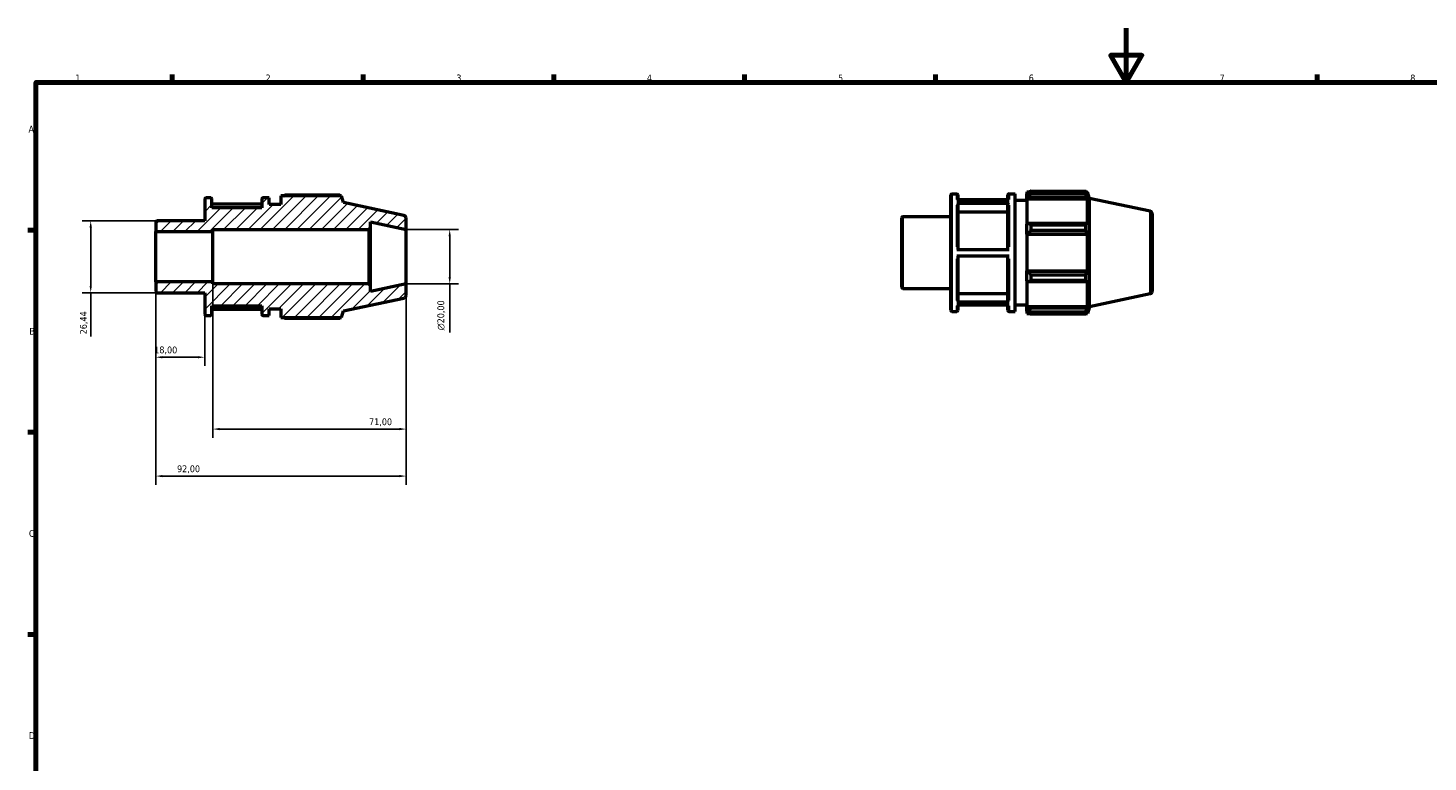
# Model space of a CAD drawing. Header units: millimetres. Extents: x 0 to 931, y 0 to 594.
# Tile 2 of 4: x 17 to 531, y 324 to 594. Entities that reach past the tile are written whole.
import ezdxf

# ---------------------------------------------------------------- set-up
doc = ezdxf.new("R2010")
doc.units = ezdxf.units.MM
for name, color, linetype, lineweight in [('Border (ISO)', 7, 'Continuous', 70), ('Dimension (ISO)', 7, 'Continuous', 25), ('Hatch (ISO)', 7, 'Continuous', 18), ('Visible (ISO)', 7, 'Continuous', 50), ('Visible Narrow (ISO)', 7, 'Continuous', 35)]:
    doc.layers.add(name, color=color, linetype=linetype, lineweight=lineweight)
doc.styles.add('Note Text (ISO)', font='tahoma.ttf')
doc.dimstyles.new('Default (ISO)', dxfattribs={"dimtxt": 2.5, "dimasz": 2.5, "dimexe": 3.175, "dimexo": 0, "dimgap": 0.762, "dimtad": 1, "dimrnd": 1e-08, "dimzin": 0, "dimtxsty": 'Note Text (ISO)', "dimcen": 0.09, "dimdle": 10, "dimclrd": 256, "dimclre": 256, "dimclrt": 232, "dimazin": 0, "dimtfac": 1.40208, "dimtmove": 0, "dimatfit": 3, "dimfxl": 1, "dimtolj": 1, "dimtzin": 0, "dimlwd": -1, "dimlwe": -1, "dimarcsym": 0})

# ---------------------------------------------------------------- blocks, each defined once
blk = doc.blocks.new('Borders Default Border')
at = {"layer": 'Border (ISO)'}
for p, q in [((70.08, 574), (70.08, 576.9)), ((140.17, 574), (140.17, 576.9)), ((210.25, 574), (210.25, 576.9)), ((280.33, 574), (280.33, 576.9)), ((350.42, 574), (350.42, 576.9)), ((490.58, 574), (490.58, 576.9)), ((20, 519.75), (17.1, 519.75)), ((20, 445.5), (17.1, 445.5)), ((20, 371.25), (17.1, 371.25))]:
    blk.add_line(p, q, dxfattribs=at)
at = {"layer": 'Border (ISO)', "flags": 128}
for points in [[(420.5, 594), (420.5, 574), (414.73, 584), (426.27, 584), (420.5, 574)], [(20, 20), (20, 574), (821, 574), (821, 20), (20, 20)]]:
    blk.add_lwpolyline(points, dxfattribs=at)
at = {"layer": 'Border (ISO)', "color": 232, "true_color": 0xca0064, "char_height": 2.5, "attachment_point": 7, "style": 'Note Text (ISO)'}
for s, insert in [('1', (34.48, 574.4)), ('2', (104.37, 574.4)), ('3', (174.43, 574.35)), ('4', (244.42, 574.4)), ('5', (314.64, 574.35)), ('6', (384.66, 574.35)), ('7', (454.77, 574.4)), ('8', (524.81, 574.34)), ('A', (17.29, 555.62)), ('B', (17.59, 481.37)), ('C', (17.43, 407.08)), ('D', (17.43, 332.88))]:
    blk.add_mtext(s, dxfattribs=dict(at, insert=insert))
blk = doc.blocks.new('*D8')
at = {"layer": 'Defpoints', "color": 0, "transparency": 16777216}
for p in [(156, 520), (156, 500), (172, 500)]:
    blk.add_point(p, dxfattribs=at)
at = {"layer": 'Dimension (ISO)', "transparency": 16777216}
for p, q in [((156, 520), (175.18, 520)), ((172, 517.5), (172, 502.5)), ((156, 500), (175.18, 500)), ((172, 500), (172, 482.18))]:
    blk.add_line(p, q, dxfattribs=at)
for points in [[(171.58, 517.5), (172.42, 517.5), (172, 520)], [(171.58, 502.5), (172.42, 502.5), (172, 500)]]:
    blk.add_solid(points, dxfattribs=at)
at = {"layer": 'Dimension (ISO)', "color": 232, "true_color": 0xca0064, "transparency": 16777216, "insert": (167.48, 482.94), "char_height": 2.5, "attachment_point": 1, "rotation": 90, "style": 'Note Text (ISO)'}
blk.add_mtext('\\A1;\\fAIGDT|b0|i0;\\H2.5000;\\ln\\fTahoma|b0|i0;\\H2.5000;20,00', dxfattribs=at)
blk = doc.blocks.new('*D9')
at = {"layer": 'Defpoints', "color": 0, "transparency": 16777216}
for p in [(64, 500.75), (82, 488.8), (64, 473.08)]:
    blk.add_point(p, dxfattribs=at)
at = {"layer": 'Dimension (ISO)', "transparency": 16777216}
for p, q in [((64, 500.75), (64, 469.91)), ((82, 488.8), (82, 469.91)), ((79.5, 473.08), (66.5, 473.08))]:
    blk.add_line(p, q, dxfattribs=at)
for points in [[(66.5, 473.5), (66.5, 472.66), (64, 473.08)], [(79.5, 473.5), (79.5, 472.66), (82, 473.08)]]:
    blk.add_solid(points, dxfattribs=at)
at = {"layer": 'Dimension (ISO)', "color": 232, "true_color": 0xca0064, "transparency": 16777216, "insert": (63.48, 477.02), "char_height": 2.5, "attachment_point": 1, "style": 'Note Text (ISO)'}
blk.add_mtext('\\A1;18,00', dxfattribs=at)
blk = doc.blocks.new('*D10')
at = {"layer": 'Defpoints', "color": 0, "transparency": 16777216}
for p in [(85, 500.75), (156, 500), (156, 446.7)]:
    blk.add_point(p, dxfattribs=at)
at = {"layer": 'Dimension (ISO)', "transparency": 16777216}
for p, q in [((85, 500.75), (85, 443.53)), ((156, 500), (156, 443.53)), ((87.5, 446.7), (153.5, 446.7))]:
    blk.add_line(p, q, dxfattribs=at)
for points in [[(87.5, 447.12), (87.5, 446.28), (85, 446.7)], [(153.5, 447.12), (153.5, 446.28), (156, 446.7)]]:
    blk.add_solid(points, dxfattribs=at)
at = {"layer": 'Dimension (ISO)', "color": 232, "true_color": 0xca0064, "transparency": 16777216, "insert": (142.38, 450.63), "char_height": 2.5, "attachment_point": 1, "style": 'Note Text (ISO)'}
blk.add_mtext('\\A1;71,00', dxfattribs=at)
blk = doc.blocks.new('*D11')
at = {"layer": 'Defpoints', "color": 0, "transparency": 16777216}
for p in [(64, 500.75), (156, 500), (64, 429.43)]:
    blk.add_point(p, dxfattribs=at)
at = {"layer": 'Dimension (ISO)', "transparency": 16777216}
for p, q in [((64, 500.75), (64, 426.25)), ((156, 500), (156, 426.25)), ((153.5, 429.43), (66.5, 429.43))]:
    blk.add_line(p, q, dxfattribs=at)
for points in [[(66.5, 429.84), (66.5, 429.01), (64, 429.43)], [(153.5, 429.84), (153.5, 429.01), (156, 429.43)]]:
    blk.add_solid(points, dxfattribs=at)
at = {"layer": 'Dimension (ISO)', "color": 232, "true_color": 0xca0064, "transparency": 16777216, "insert": (71.85, 433.36), "char_height": 2.5, "attachment_point": 1, "style": 'Note Text (ISO)'}
blk.add_mtext('\\A1;92,00', dxfattribs=at)
blk = doc.blocks.new('*D12')
at = {"layer": 'Defpoints', "color": 0, "transparency": 16777216}
for p in [(64.4, 523.22), (40.13, 496.78), (64.4, 496.78)]:
    blk.add_point(p, dxfattribs=at)
at = {"layer": 'Dimension (ISO)', "transparency": 16777216}
for p, q in [((64.4, 523.22), (36.96, 523.22)), ((40.13, 520.72), (40.13, 499.28)), ((64.4, 496.78), (36.96, 496.78)), ((40.13, 496.78), (40.13, 480.73))]:
    blk.add_line(p, q, dxfattribs=at)
for points in [[(39.72, 520.72), (40.55, 520.72), (40.13, 523.22)], [(39.72, 499.28), (40.55, 499.28), (40.13, 496.78)]]:
    blk.add_solid(points, dxfattribs=at)
at = {"layer": 'Dimension (ISO)', "color": 232, "true_color": 0xca0064, "transparency": 16777216, "insert": (36.2, 481.49), "char_height": 2.5, "attachment_point": 1, "rotation": 90, "style": 'Note Text (ISO)'}
blk.add_mtext('\\A1;26,44', dxfattribs=at)

msp = doc.modelspace()

# ---------------------------------------------------------------- hatches: boundary and pattern name
at = {"layer": 'Hatch (ISO)'}
h = msp.add_hatch(dxfattribs=at)
h.set_pattern_fill('ANSI31', color=256, scale=25.4, style=0)
h.set_pattern_definition([(45, (0, 0), (-2.245064, 2.245064), [])])
edge = h.paths.add_edge_path()
edge.add_ellipse((155, 495.81), major_axis=(0.208, -0.978), ratio=1, start_angle=0, end_angle=78)
edge.add_line((156, 495.81), (156, 500))
edge.add_line((156, 500), (142.857, 497.206))
edge.add_line((142.857, 497.206), (142.857, 499.4))
edge.add_line((142.857, 499.4), (142.257, 500))
edge.add_line((142.257, 500), (85, 500))
edge.add_line((85, 500), (85, 500.746))
edge.add_line((85, 500.746), (64, 500.746))
edge.add_line((64, 500.746), (64, 497.18))
edge.add_ellipse((64.4, 497.18), major_axis=(-0.4, 0), ratio=1, start_angle=0, end_angle=90)
edge.add_line((64.4, 496.779), (82, 496.779))
edge.add_line((82, 496.779), (82, 488.8))
edge.add_ellipse((82.4, 488.8), major_axis=(-0.4, 0), ratio=1, start_angle=0, end_angle=90)
edge.add_line((82.4, 488.4), (84.229, 488.4))
edge.add_ellipse((84.229, 488.8), major_axis=(0, -0.4), ratio=1, start_angle=0, end_angle=90)
edge.add_line((84.629, 488.8), (84.629, 492))
edge.add_line((84.629, 492), (103.029, 492))
edge.add_line((103.029, 492), (103.029, 488.8))
edge.add_ellipse((103.429, 488.8), major_axis=(-0.4, 0), ratio=1, start_angle=0, end_angle=90)
edge.add_line((103.429, 488.4), (105.657, 488.4))
edge.add_line((105.657, 488.4), (105.657, 490.8))
edge.add_line((105.657, 490.8), (110, 490.8))
edge.add_line((110, 490.8), (110, 487.68))
edge.add_line((110, 487.68), (132.21, 487.68))
edge.add_line((132.21, 487.68), (133, 490.111))
edge.add_line((133, 490.111), (155.208, 494.832))
edge = h.paths.add_edge_path()
edge.add_ellipse((155, 524.19), major_axis=(1, 0), ratio=1, start_angle=0, end_angle=78)
edge.add_line((155.208, 525.168), (133, 529.889))
edge.add_line((133, 529.889), (132.21, 532.32))
edge.add_line((132.21, 532.32), (110, 532.32))
edge.add_line((110, 532.32), (110, 529.2))
edge.add_line((110, 529.2), (105.657, 529.2))
edge.add_line((105.657, 529.2), (105.657, 531.6))
edge.add_line((105.657, 531.6), (103.429, 531.6))
edge.add_ellipse((103.429, 531.2), major_axis=(0, 0.4), ratio=1, start_angle=0, end_angle=90)
edge.add_line((103.029, 531.2), (103.029, 528))
edge.add_line((103.029, 528), (84.629, 528))
edge.add_line((84.629, 528), (84.629, 531.2))
edge.add_ellipse((84.229, 531.2), major_axis=(0.4, 0), ratio=1, start_angle=0, end_angle=90)
edge.add_line((84.229, 531.6), (82.4, 531.6))
edge.add_ellipse((82.4, 531.2), major_axis=(0, 0.4), ratio=1, start_angle=0, end_angle=90)
edge.add_line((82, 531.2), (82, 523.221))
edge.add_line((82, 523.221), (64.4, 523.221))
edge.add_ellipse((64.4, 522.821), major_axis=(0, 0.4), ratio=1, start_angle=0, end_angle=90)
edge.add_line((64, 522.821), (64, 519.254))
edge.add_line((64, 519.254), (85, 519.254))
edge.add_line((85, 519.254), (85, 520))
edge.add_line((85, 520), (142.257, 520))
edge.add_line((142.257, 520), (142.857, 520.6))
edge.add_line((142.857, 520.6), (142.857, 522.794))
edge.add_line((142.857, 522.794), (156, 520))
edge.add_line((156, 520), (156, 524.19))

# ---------------------------------------------------------------- linework, layer by layer
at = {"layer": 'Visible (ISO)'}
for p, q in [((82, 531.2), (82, 523.221)), ((84.229, 531.6), (82.4, 531.6)), ((84.629, 528), (84.629, 531.2)), ((103.029, 531.2), (103.029, 528)), ((105.657, 531.6), (103.429, 531.6)), ((105.657, 529.2), (105.657, 531.6)), ((132.21, 532.32), (110, 532.32)), ((110, 532.32), (110, 529.2)), ((131.664, 532.582), (111.44, 532.582)), ((133, 529.889), (132.21, 532.32)), ((155.208, 525.168), (133, 529.889)), ((356.031, 490.32), (356.031, 532.72)), ((356.431, 533.12), (358.26, 533.12)), ((358.26, 530.746), (377.46, 530.746)), ((358.66, 532.72), (358.66, 530.746)), ((377.06, 530.848), (358.66, 530.848)), ((377.06, 530.746), (377.06, 532.72)), ((377.46, 533.12), (379.688, 533.12)), ((379.688, 489.92), (379.688, 533.12)), ((379.688, 530.72), (384.031, 530.72)), ((384.031, 533.84), (384.031, 533.036)), ((384.031, 533.84), (385.053, 533.84)), ((384.511, 533.493), (384.031, 533.036)), ((384.031, 531.531), (384.031, 533.036)), ((384.031, 531.531), (384.511, 531.957)), ((384.031, 531.318), (384.031, 531.531)), ((384.031, 531.318), (384.031, 521.937)), ((384.031, 531.318), (406.241, 531.318)), ((384.511, 531.957), (406.007, 531.957)), ((385.471, 534.102), (385.471, 533.234)), ((385.471, 534.102), (405.695, 534.102)), ((405.695, 533.234), (385.471, 533.234)), ((405.695, 533.234), (405.695, 534.102)), ((405.831, 533.84), (406.241, 533.84)), ((406.241, 532.807), (406.007, 533.493)), ((406.007, 531.957), (406.241, 531.318)), ((407.031, 531.409), (406.241, 533.84)), ((406.241, 532.807), (406.241, 533.84)), ((406.241, 521.826), (406.241, 531.318)), ((407.031, 491.631), (407.031, 531.409)), ((429.239, 526.688), (407.031, 531.409)), ((103.029, 529.328), (84.629, 529.328)), ((103.029, 528), (84.629, 528)), ((110, 529.2), (105.657, 529.2)), ((338.431, 524.74), (356.031, 524.74)), ((377.46, 529.535), (358.26, 529.535)), ((358.66, 529.188), (358.66, 512.607)), ((377.06, 526.41), (358.66, 526.41)), ((377.06, 512.607), (377.06, 529.188)), ((430.031, 525.71), (430.031, 497.33)), ((64, 522.821), (64, 519.254)), ((82, 523.221), (64.4, 523.221)), ((85, 519.254), (85, 520)), ((85, 520), (142.257, 520)), ((142.257, 520), (142.857, 520.6)), ((142.257, 520), (142.257, 500)), ((142.857, 520.6), (142.857, 522.794)), ((142.857, 522.794), (156, 520)), ((142.857, 499.4), (142.857, 520.6)), ((156, 520), (156, 524.19)), ((156, 500), (156, 520)), ((338.031, 498.699), (338.031, 524.34)), ((384.511, 522.158), (384.031, 521.937)), ((384.031, 518.304), (384.031, 521.937)), ((406.007, 522.158), (384.511, 522.158)), ((385.471, 521.742), (385.471, 519.646)), ((385.471, 521.742), (405.695, 521.742)), ((405.695, 519.646), (385.471, 519.646)), ((405.695, 519.646), (405.695, 521.742)), ((406.241, 521.826), (406.007, 522.158)), ((64, 519.254), (85, 519.254)), ((64, 500.746), (64, 519.254)), ((85, 500.746), (85, 519.254)), ((384.031, 518.304), (384.511, 518.448)), ((384.031, 518.232), (384.031, 518.304)), ((384.031, 518.232), (384.031, 504.808)), ((384.031, 518.232), (406.241, 518.232)), ((384.511, 518.448), (406.007, 518.448)), ((406.007, 518.448), (406.241, 518.232)), ((406.241, 504.808), (406.241, 518.232)), ((358.26, 512.607), (377.46, 512.607)), ((377.46, 510.207), (358.26, 510.207)), ((358.66, 510.207), (358.66, 493.728)), ((377.06, 493.728), (377.06, 510.207)), ((384.031, 504.736), (384.031, 504.808)), ((384.031, 504.808), (406.241, 504.808)), ((384.031, 501.103), (384.031, 504.736)), ((384.511, 504.592), (384.031, 504.736)), ((406.007, 504.592), (384.511, 504.592)), ((406.241, 504.808), (406.007, 504.592)), ((85, 500.746), (64, 500.746)), ((64, 500.746), (64, 497.18)), ((85, 500), (85, 500.746)), ((142.257, 500), (85, 500)), ((142.857, 499.4), (142.257, 500)), ((156, 500), (142.857, 497.206)), ((142.857, 497.206), (142.857, 499.4)), ((156, 495.81), (156, 500)), ((384.031, 501.103), (384.511, 500.881)), ((384.031, 501.103), (384.031, 491.722)), ((384.511, 500.881), (406.007, 500.881)), ((385.471, 503.393), (385.471, 501.298)), ((385.471, 503.393), (405.695, 503.393)), ((405.695, 501.298), (385.471, 501.298)), ((405.695, 501.298), (405.695, 503.393)), ((406.007, 500.881), (406.241, 501.214)), ((406.241, 491.722), (406.241, 501.214)), ((64.4, 496.779), (82, 496.779)), ((82, 496.779), (82, 488.8)), ((133, 490.111), (155.208, 494.832)), ((338.431, 498.299), (356.031, 498.299)), ((358.66, 496.503), (377.06, 496.503)), ((429.239, 496.351), (407.031, 491.631)), ((84.629, 488.8), (84.629, 492)), ((84.629, 492), (103.029, 492)), ((84.629, 490.774), (103.029, 490.774)), ((103.029, 492), (103.029, 488.8)), ((105.657, 488.4), (105.657, 490.8)), ((105.657, 490.8), (110, 490.8)), ((110, 490.8), (110, 487.68)), ((132.21, 487.68), (133, 490.111)), ((356.431, 489.92), (358.26, 489.92)), ((358.26, 493.381), (377.46, 493.381)), ((377.46, 492.192), (358.26, 492.192)), ((358.66, 492.192), (358.66, 490.32)), ((377.06, 490.32), (377.06, 492.192)), ((377.46, 489.92), (379.688, 489.92)), ((379.688, 492.32), (384.031, 492.32)), ((384.031, 491.509), (384.031, 491.722)), ((384.031, 491.722), (406.241, 491.722)), ((384.031, 490.004), (384.031, 491.509)), ((384.511, 491.083), (384.031, 491.509)), ((384.031, 490.004), (384.511, 489.546)), ((384.031, 490.004), (384.031, 489.2)), ((384.031, 489.2), (385.053, 489.2)), ((406.007, 491.083), (384.511, 491.083)), ((385.471, 489.805), (385.471, 488.938)), ((385.471, 489.805), (405.695, 489.805)), ((405.695, 488.938), (385.471, 488.938)), ((405.695, 488.938), (405.695, 489.805)), ((405.831, 489.2), (406.241, 489.2)), ((406.241, 491.722), (406.007, 491.083)), ((406.007, 489.546), (406.241, 490.233)), ((407.031, 491.631), (406.241, 489.2)), ((406.241, 489.2), (406.241, 490.233)), ((82.4, 488.4), (84.229, 488.4)), ((103.429, 488.4), (105.657, 488.4)), ((110, 487.68), (132.21, 487.68)), ((111.44, 487.418), (131.664, 487.418))]:
    msp.add_line(p, q, dxfattribs=at)
for centre, radius, start, end in [((82.4, 531.2), 0.4, 90, 180), ((84.229, 531.2), 0.4, 0, 90), ((103.429, 531.2), 0.4, 90, 180), ((356.431, 532.72), 0.4, 90, 180), ((358.26, 532.72), 0.4, 0, 90), ((377.46, 532.72), 0.4, 90, 180), ((155, 524.19), 1, 0, 78), ((338.431, 524.34), 0.4, 90, 180), ((429.031, 525.71), 1, 0, 78), ((64.4, 522.821), 0.4, 90, 180), ((64.4, 497.18), 0.4, 180, 270), ((155, 495.81), 1, 282, 0), ((338.431, 498.699), 0.4, 180, 270), ((429.031, 497.33), 1, 282, 0), ((82.4, 488.8), 0.4, 180, 270), ((84.229, 488.8), 0.4, 270, 0), ((103.429, 488.8), 0.4, 180, 270), ((356.431, 490.32), 0.4, 180, 270), ((358.26, 490.32), 0.4, 270, 0), ((377.46, 490.32), 0.4, 180, 270)]:
    msp.add_arc(centre, radius, start, end, dxfattribs=at)
for points, weights in [([(111.022, 532.32), (111.227, 532.45), (111.44, 532.582)], [1.01182948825, 1.01393611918, 1.01589660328]), ([(131.8, 532.32), (131.733, 532.45), (131.664, 532.582)], [1.00160993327, 1.00087878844, 1]), ([(385.471, 534.102), (384.972, 533.792), (384.511, 533.493)], [1.01589660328, 1.01130664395, 1.00591559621]), ([(384.511, 531.957), (384.972, 532.582), (385.471, 533.234)], [1.00591559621, 1.01130664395, 1.01589660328]), ([(405.695, 534.102), (405.858, 533.792), (406.007, 533.493)], [1, 1.00206524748, 1.00331505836]), ([(406.007, 531.957), (405.858, 532.582), (405.695, 533.234)], [1.00331505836, 1.00206524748, 1]), ([(385.471, 521.742), (384.972, 521.954), (384.511, 522.158)], [1.01589660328, 1.01130664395, 1.00591559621]), ([(384.511, 518.448), (384.972, 519.035), (385.471, 519.646)], [1.00591559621, 1.01130664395, 1.01589660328]), ([(405.695, 521.742), (405.858, 521.954), (406.007, 522.158)], [1, 1.00206524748, 1.00331505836]), ([(406.007, 518.448), (405.858, 519.035), (405.695, 519.646)], [1.00331505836, 1.00206524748, 1]), ([(385.471, 503.393), (384.972, 504.005), (384.511, 504.592)], [1.01589660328, 1.01130664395, 1.00591559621]), ([(405.695, 503.393), (405.858, 504.005), (406.007, 504.592)], [1, 1.00206524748, 1.00331505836]), ([(384.511, 500.881), (384.972, 501.085), (385.471, 501.298)], [1.00591559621, 1.01130664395, 1.01589660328]), ([(406.007, 500.881), (405.858, 501.085), (405.695, 501.298)], [1.00331505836, 1.00206524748, 1]), ([(385.471, 489.805), (384.972, 490.457), (384.511, 491.083)], [1.01589660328, 1.01130664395, 1.00591559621]), ([(384.511, 489.546), (384.972, 489.248), (385.471, 488.938)], [1.00591559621, 1.01130664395, 1.01589660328]), ([(405.695, 489.805), (405.858, 490.457), (406.007, 491.083)], [1, 1.00206524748, 1.00331505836]), ([(406.007, 489.546), (405.858, 489.248), (405.695, 488.938)], [1.00331505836, 1.00206524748, 1]), ([(111.44, 487.418), (111.227, 487.55), (111.022, 487.68)], [1.01589660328, 1.01393611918, 1.01182948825]), ([(131.664, 487.418), (131.733, 487.55), (131.8, 487.68)], [1, 1.00087878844, 1.00160993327])]:
    msp.add_rational_spline(points, weights, degree=2, dxfattribs=at)
for points, knots in [([(358.26, 529.535), (358.309, 529.535), (358.367, 529.525), (358.458, 529.492), (358.508, 529.464), (358.577, 529.403), (358.61, 529.36), (358.648, 529.281), (358.66, 529.231), (358.66, 529.188)], [0, 0, 0, 0, 0.014800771, 0.014800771, 0.02961555, 0.02961555, 0.044447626, 0.044447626, 0.059294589, 0.059294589, 0.059294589, 0.059294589]), ([(377.06, 529.188), (377.06, 529.231), (377.071, 529.281), (377.109, 529.36), (377.142, 529.403), (377.212, 529.464), (377.261, 529.492), (377.352, 529.525), (377.41, 529.535), (377.46, 529.535)], [0.177887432, 0.177887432, 0.177887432, 0.177887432, 0.192734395, 0.192734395, 0.207566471, 0.207566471, 0.22238125, 0.22238125, 0.237182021, 0.237182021, 0.237182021, 0.237182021]), ([(358.66, 493.728), (358.66, 493.685), (358.648, 493.634), (358.61, 493.555), (358.577, 493.513), (358.508, 493.452), (358.458, 493.424), (358.367, 493.391), (358.309, 493.381), (358.26, 493.381)], [0.177833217, 0.177833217, 0.177833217, 0.177833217, 0.192668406, 0.192668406, 0.207493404, 0.207493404, 0.222306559, 0.222306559, 0.23711012, 0.23711012, 0.23711012, 0.23711012]), ([(377.46, 493.381), (377.41, 493.381), (377.352, 493.391), (377.261, 493.424), (377.212, 493.452), (377.142, 493.513), (377.109, 493.555), (377.071, 493.634), (377.06, 493.685), (377.06, 493.728)], [0, 0, 0, 0, 0.014803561, 0.014803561, 0.029616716, 0.029616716, 0.044441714, 0.044441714, 0.059276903, 0.059276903, 0.059276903, 0.059276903])]:
    msp.add_open_spline(points, degree=3, knots=knots, dxfattribs=at)
at = {"layer": 'Visible Narrow (ISO)'}
for p, q in [((356.431, 532.854), (356.431, 490.186)), ((358.26, 530.973), (358.26, 533.114)), ((377.46, 533.114), (377.46, 530.973)), ((338.431, 524.578), (338.431, 498.462)), ((358.26, 513.615), (358.26, 528.958)), ((377.46, 528.958), (377.46, 513.615)), ((429.239, 496.538), (429.239, 526.501)), ((358.26, 493.949), (358.26, 509.2)), ((377.46, 509.2), (377.46, 493.949)), ((358.26, 489.926), (358.26, 491.974)), ((377.46, 491.974), (377.46, 489.926))]:
    msp.add_line(p, q, dxfattribs=at)

# ---------------------------------------------------------------- block references
msp.add_blockref('Borders Default Border', (0, 0))

# ---------------------------------------------------------------- dimensions: what is measured, and where the dimension line sits
at = {"layer": 'Dimension (ISO)'}
for base, p1, p2, angle, override, picture, middle in [((40.133, 496.779), (64.4, 523.221), (64.4, 496.779), 90, {"dimdec": 2, "dimtp": 0, "dimtm": 0, "dimtdec": 2, "dimtofl": 0, "dimatfit": 2}, '*D12', (40.133, 485.628)), ((64, 473.081), (82, 488.8), (64, 500.746), 180, {"dimdec": 2, "dimtp": 0, "dimtm": 0, "dimtdec": 2, "dimtofl": 0, "dimatfit": 1}, '*D9', (67.5, 473.081)), ((64, 429.427), (156, 500), (64, 500.746), 180, {"dimdec": 2, "dimtp": 0, "dimtm": 0, "dimtdec": 2, "dimtofl": 0, "dimatfit": 1}, '*D11', (76, 429.427)), ((156, 446.701), (85, 500.746), (156, 500), 180, {"dimdec": 2, "dimtp": 0, "dimtm": 0, "dimtdec": 2, "dimtofl": 0, "dimatfit": 1}, '*D10', (146.5, 446.701))]:
    dim = msp.add_linear_dim(base=base, p1=p1, p2=p2, angle=angle, dimstyle='Default (ISO)', override=override, dxfattribs=at)
    dim.commit()
    dim.dimension.update_dxf_attribs({"geometry": picture, "text_midpoint": middle, "dimtype": 160})
dim = msp.add_linear_dim(base=(172, 500), p1=(156, 520), p2=(156, 500), angle=90, text='\\fAIGDT|b0|i0;\\H2.5000;\\ln\\fTahoma|b0|i0;\\H2.5000;<>', dimstyle='Default (ISO)', override={"dimdec": 2, "dimtp": 0, "dimtm": 0, "dimtdec": 2, "dimtofl": 0, "dimatfit": 2}, dxfattribs=at)
dim.commit()
dim.dimension.update_dxf_attribs({"geometry": '*D8', "text_midpoint": (172, 488.5), "dimtype": 160})

doc.saveas('drawing.dxf')
